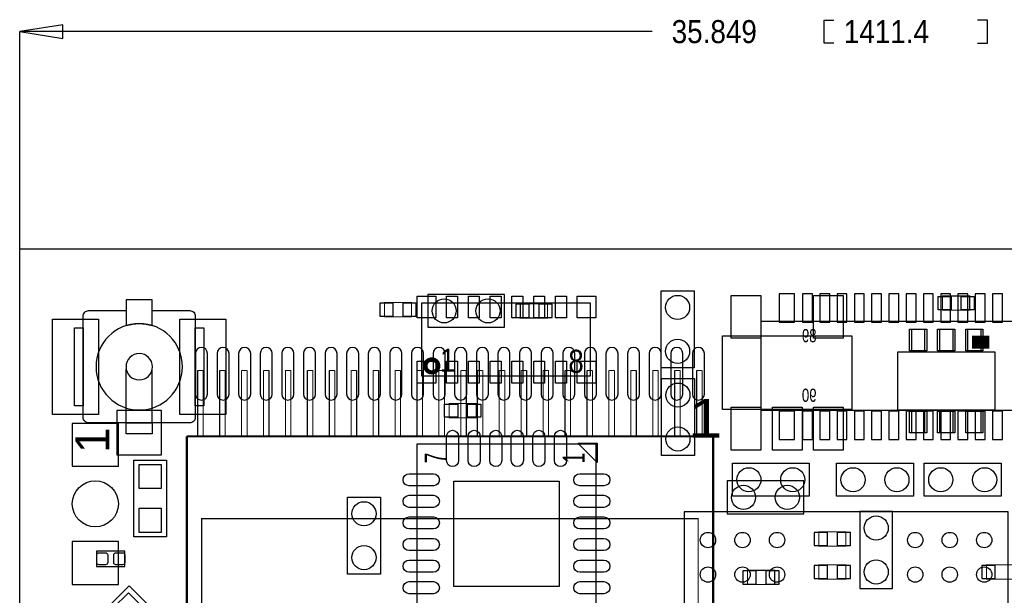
# Model space of a CAD drawing. Extents: x -3.1 to 61.1, y -5.4 to 30.3.
# Tile 2 of 4: x 0 to 22.8, y 17 to 30.3. Entities that reach past the tile are written whole.
import ezdxf

# ---------------------------------------------------------------- set-up
doc = ezdxf.new("R2010")
doc.units = 0
for name, color, linetype in [('BG_DIMENSION', 1, 'CONTINUOUS'), ('BG_OUTLINE', 2, 'CONTINUOUS'), ('PG_ASSEMBLY_BOTTOM', 3, 'CONTINUOUS'), ('PG_ASSEMBLY_TOP', 4, 'CONTINUOUS'), ('PIN_BOTTOM', 6, 'CONTINUOUS'), ('PIN_TOP', 5, 'CONTINUOUS')]:
    doc.layers.add(name, color=color, linetype=linetype)

msp = doc.modelspace()

# ---------------------------------------------------------------- linework, layer by layer
at = {"layer": 'BG_DIMENSION'}
msp.add_lwpolyline([(0.999998, 30.217618), (0, 30.061662), (0.999998, 29.905706)], close=True, dxfattribs=at)
for points in [[(18.861532, 29.794962), (18.632932, 29.794962), (18.632932, 30.328362), (18.861532, 30.328362)], [(22.188932, 29.794962), (22.417532, 29.794962), (22.417532, 30.328362), (22.188932, 30.328362)], [(14.651482, 30.061662), (0, 30.061662)], [(0, 25.031954), (0, 30.061662)]]:
    msp.add_lwpolyline(points, dxfattribs=at)
at = {"layer": 'BG_OUTLINE'}
msp.add_lwpolyline([(0, 0), (0, 25.031954), (50.031904, 25.031954), (50.031904, 0)], close=True, dxfattribs=at)
at = {"layer": 'PG_ASSEMBLY_BOTTOM'}
for points in [[(9.451594, 23.214584), (11.229594, 23.214584), (11.229594, 23.976584), (9.451594, 23.976584)], [(36.875974, 21.294852), (36.875974, 23.352252), (17.165574, 23.352252), (17.165574, 21.294852)], [(16.385794, 18.896584), (18.163794, 18.896584), (18.163794, 19.658584), (16.385794, 19.658584)], [(19.459194, 18.947384), (19.459194, 17.169384), (20.221194, 17.169384), (20.221194, 18.947384)]]:
    msp.add_lwpolyline(points, close=True, dxfattribs=at)
at = {"layer": 'PG_ASSEMBLY_BOTTOM', "const_width": 0.0254}
for points in [[(8.44804, 23.4569), (9.07796, 23.4569), (9.07796, 23.7871), (8.44804, 23.7871)], [(11.59764, 23.4315), (12.22756, 23.4315), (12.22756, 23.7617), (11.59764, 23.7617)], [(15.715742, 5.78358), (15.715742, 18.783808), (4.215638, 18.783808), (4.215638, 5.78358)], [(18.509234, 18.147284), (19.139154, 18.147284), (19.139154, 18.477484), (18.509234, 18.477484)], [(16.858234, 17.258284), (17.488154, 17.258284), (17.488154, 17.588484), (16.858234, 17.588484)], [(19.139154, 17.715484), (18.509234, 17.715484), (18.509234, 17.385284), (19.139154, 17.385284)], [(22.395434, 17.385284), (23.025354, 17.385284), (23.025354, 17.715484), (22.395434, 17.715484)]]:
    msp.add_lwpolyline(points, close=True, dxfattribs=at)
at = {"layer": 'PG_ASSEMBLY_BOTTOM'}
for points, const_width in [([(4.12369, 20.691094), (4.12369, 22.215094)], 0.0254), ([(4.12369, 22.215094), (4.25069, 22.215094)], 0.0254), ([(4.25069, 22.215094), (4.25069, 20.691094)], 0.0254), ([(4.63169, 20.691094), (4.63169, 22.215094)], 0.0254), ([(4.63169, 22.215094), (4.75869, 22.215094)], 0.0254), ([(4.75869, 22.215094), (4.75869, 20.691094)], 0.0254), ([(5.13969, 20.691094), (5.13969, 22.215094)], 0.0254), ([(5.13969, 22.215094), (5.26669, 22.215094)], 0.0254), ([(5.26669, 22.215094), (5.26669, 20.691094)], 0.0254), ([(5.64769, 20.691094), (5.64769, 22.215094)], 0.0254), ([(5.64769, 22.215094), (5.77469, 22.215094)], 0.0254), ([(5.77469, 22.215094), (5.77469, 20.691094)], 0.0254), ([(6.15569, 20.691094), (6.15569, 22.215094)], 0.0254), ([(6.15569, 22.215094), (6.28269, 22.215094)], 0.0254), ([(6.28269, 22.215094), (6.28269, 20.691094)], 0.0254), ([(6.66369, 20.691094), (6.66369, 22.215094)], 0.0254), ([(6.66369, 22.215094), (6.79069, 22.215094)], 0.0254), ([(6.79069, 22.215094), (6.79069, 20.691094)], 0.0254), ([(7.17169, 20.691094), (7.17169, 22.215094)], 0.0254), ([(7.17169, 22.215094), (7.29869, 22.215094)], 0.0254), ([(7.29869, 22.215094), (7.29869, 20.691094)], 0.0254), ([(7.67969, 20.691094), (7.67969, 22.215094)], 0.0254), ([(7.67969, 22.215094), (7.80669, 22.215094)], 0.0254), ([(7.80669, 22.215094), (7.80669, 20.691094)], 0.0254), ([(8.18769, 20.691094), (8.18769, 22.215094)], 0.0254), ([(8.18769, 22.215094), (8.31469, 22.215094)], 0.0254), ([(8.31469, 22.215094), (8.31469, 20.691094)], 0.0254), ([(8.69569, 20.691094), (8.69569, 22.215094)], 0.0254), ([(8.69569, 22.215094), (8.82269, 22.215094)], 0.0254), ([(8.82269, 22.215094), (8.82269, 20.691094)], 0.0254), ([(9.20369, 20.691094), (9.20369, 22.215094)], 0.0254), ([(9.20369, 22.215094), (9.33069, 22.215094)], 0.0254), ([(9.33069, 22.215094), (9.33069, 20.691094)], 0.0254), ([(9.71169, 20.691094), (9.71169, 22.215094)], 0.0254), ([(9.71169, 22.215094), (9.83869, 22.215094)], 0.0254), ([(9.83869, 22.215094), (9.83869, 20.691094)], 0.0254), ([(10.21969, 20.691094), (10.21969, 22.215094)], 0.0254), ([(10.21969, 22.215094), (10.34669, 22.215094)], 0.0254), ([(10.34669, 22.215094), (10.34669, 20.691094)], 0.0254), ([(10.60069, 20.691094), (10.60069, 22.215094)], 0.0254), ([(10.60069, 22.215094), (10.72769, 22.215094)], 0.0254), ([(10.72769, 22.215094), (10.72769, 20.691094)], 0.0254), ([(11.10869, 20.691094), (11.10869, 22.215094)], 0.0254), ([(11.10869, 22.215094), (11.23569, 22.215094)], 0.0254), ([(11.23569, 22.215094), (11.23569, 20.691094)], 0.0254), ([(11.61669, 20.691094), (11.61669, 22.215094)], 0.0254), ([(11.61669, 22.215094), (11.74369, 22.215094)], 0.0254), ([(11.74369, 22.215094), (11.74369, 20.691094)], 0.0254), ([(12.12469, 20.691094), (12.12469, 22.215094)], 0.0254), ([(12.12469, 22.215094), (12.25169, 22.215094)], 0.0254), ([(12.25169, 22.215094), (12.25169, 20.691094)], 0.0254), ([(12.63269, 20.691094), (12.63269, 22.215094)], 0.0254), ([(12.63269, 22.215094), (12.75969, 22.215094)], 0.0254), ([(12.75969, 22.215094), (12.75969, 20.691094)], 0.0254), ([(13.14069, 20.691094), (13.14069, 22.215094)], 0.0254), ([(13.14069, 22.215094), (13.26769, 22.215094)], 0.0254), ([(13.26769, 22.215094), (13.26769, 20.691094)], 0.0254), ([(13.64869, 20.691094), (13.64869, 22.215094)], 0.0254), ([(13.64869, 22.215094), (13.77569, 22.215094)], 0.0254), ([(13.77569, 22.215094), (13.77569, 20.691094)], 0.0254), ([(14.15669, 20.691094), (14.15669, 22.215094)], 0.0254), ([(14.15669, 22.215094), (14.28369, 22.215094)], 0.0254), ([(14.28369, 22.215094), (14.28369, 20.691094)], 0.0254), ([(14.66469, 20.691094), (14.66469, 22.215094)], 0.0254), ([(14.66469, 22.215094), (14.79169, 22.215094)], 0.0254), ([(14.79169, 22.215094), (14.79169, 20.691094)], 0.0254), ([(15.17269, 20.691094), (15.17269, 22.215094)], 0.0254), ([(15.17269, 22.215094), (15.29969, 22.215094)], 0.0254), ([(15.29969, 22.215094), (15.29969, 20.691094)], 0.0254), ([(15.68069, 20.691094), (15.68069, 22.215094)], 0.0254), ([(15.68069, 22.215094), (15.80769, 22.215094)], 0.0254), ([(15.80769, 22.215094), (15.80769, 20.691094)], 0.0254), ([(16.06169, 20.691094), (3.86969, 20.691094)], 0.0508), ([(3.86969, 20.691094), (3.86969, 3.876294)], 0.0508), ([(16.06169, 3.876294), (16.06169, 20.691094)], 0.0508)]:
    msp.add_lwpolyline(points, dxfattribs=dict(at, const_width=const_width))
at = {"layer": 'PG_ASSEMBLY_TOP'}
for points in [[(14.859, 22.278594), (14.859, 24.056594), (15.621, 24.056594), (15.621, 22.278594)], [(9.315704, 22.08022), (9.315704, 23.78202), (13.217144, 23.78202), (13.217144, 22.08022)], [(1.27, 21.3995), (1.27, 23.2029), (1.468628, 23.2029), (1.468628, 21.3995)], [(4.068572, 21.3995), (4.068572, 23.2029), (4.2672, 23.2029), (4.2672, 21.3995)], [(20.962874, 23.170896), (20.962874, 22.671024), (20.6629, 22.671024), (20.6629, 23.170896)], [(21.613114, 23.170896), (21.613114, 22.671024), (21.312886, 22.671024), (21.312886, 23.170896)], [(22.2631, 23.170896), (22.2631, 22.671024), (21.963126, 22.671024), (21.963126, 23.170896)], [(16.2814, 23.01494), (19.2786, 23.01494), (19.2786, 21.31314), (16.2814, 21.31314)], [(22.587966, 22.645878), (22.587966, 21.296122), (20.338034, 21.296122), (20.338034, 22.645878)], [(15.628366, 22.026118), (15.628366, 20.248118), (14.866366, 20.248118), (14.866366, 22.026118)], [(20.962874, 21.270976), (20.962874, 20.771104), (20.6629, 20.771104), (20.6629, 21.270976)], [(21.613114, 21.270976), (21.613114, 20.771104), (21.312886, 20.771104), (21.312886, 21.270976)], [(22.2631, 21.270976), (22.2631, 20.771104), (21.963126, 20.771104), (21.963126, 21.270976)], [(2.468626, 20.7518), (2.468626, 21.001228), (3.068574, 21.001228), (3.068574, 20.7518)], [(12.927584, 20.535392), (13.377672, 20.535392), (13.377672, 20.085304)], [(9.202674, 20.510246), (9.202674, 16.360394), (13.352526, 16.360394), (13.352526, 20.510246)], [(3.4036, 20.1422), (3.4036, 18.3642), (2.6416, 18.3642), (2.6416, 20.1422)], [(18.288, 19.304), (16.51, 19.304), (16.51, 20.066), (18.288, 20.066)], [(20.701, 19.304), (18.923, 19.304), (18.923, 20.066), (20.701, 20.066)], [(20.955, 20.066), (22.733, 20.066), (22.733, 19.304), (20.955, 19.304)], [(8.3566, 19.2786), (8.3566, 17.5006), (7.5946, 17.5006), (7.5946, 19.2786)], [(22.893782, 18.939256), (15.39367, 18.939256), (15.39367, 5.639308), (22.893782, 5.639308)], [(2.4384, 18.034), (1.778, 18.034), (1.778, 17.6784), (2.4384, 17.6784)], [(2.53619, 17.230598), (3.79349, 15.973298), (3.254502, 15.43431), (1.997202, 16.69161)]]:
    msp.add_lwpolyline(points, close=True, dxfattribs=at)
at = {"layer": 'PG_ASSEMBLY_TOP', "const_width": 0.0254}
for points in [[(21.37664, 23.9395), (22.00656, 23.9395), (22.00656, 23.6093), (21.37664, 23.6093)], [(10.57656, 21.1201), (9.94664, 21.1201), (9.94664, 21.4503), (10.57656, 21.4503)]]:
    msp.add_lwpolyline(points, close=True, dxfattribs=at)
at = {"layer": 'PG_ASSEMBLY_TOP'}
for points in [[(3.068574, 23.25497), (3.068574, 23.8506), (2.468626, 23.8506), (2.468626, 23.25497, -0.076601), (2.7686, 23.301198, -0.076974)], [(3.768598, 22.3012, 1), (1.768602, 22.3012, 1)], [(3.0734, 22.3012, 1), (2.4638, 22.3012, 1)]]:
    msp.add_lwpolyline(points, format="xyb", close=True, dxfattribs=at)
msp.add_lwpolyline([(3.068574, 23.601172), (3.941572, 23.601172, -0.414214), (4.068572, 23.474172), (4.068572, 21.128228, -0.414214), (3.941572, 21.001228), (1.595628, 21.001228, -0.414214), (1.468628, 21.128228), (1.468628, 23.474172, -0.414214), (1.595628, 23.601172)], format="xyb", dxfattribs=at)
for points in [[(1.595628, 23.601172), (2.468626, 23.601172)], [(2.468626, 21.001228), (2.468626, 22.247098)], [(3.068574, 21.001228), (3.068574, 22.247098)]]:
    msp.add_lwpolyline(points, dxfattribs=at)
at = {"layer": 'PG_ASSEMBLY_TOP', "const_width": 0.299974}
msp.add_lwpolyline([(22.062948, 22.870922), (22.462998, 22.870922)], dxfattribs=at)
at = {"layer": 'PG_ASSEMBLY_TOP', "const_width": 0.09906}
msp.add_lwpolyline([(9.695942, 22.321012, 1), (9.396906, 22.321228, 1)], format="xyb", close=True, dxfattribs=at)
at = {"layer": 'PIN_BOTTOM'}
for points in [[(17.95145, 23.332694), (17.95145, 23.993094), (17.59585, 23.993094), (17.59585, 23.332694)], [(18.36293, 23.332694), (18.36293, 23.993094), (18.13433, 23.993094), (18.13433, 23.332694)], [(18.76298, 23.332694), (18.76298, 23.993094), (18.53438, 23.993094), (18.53438, 23.332694)], [(19.16303, 23.332694), (19.16303, 23.993094), (18.93443, 23.993094), (18.93443, 23.332694)], [(19.56308, 23.332694), (19.56308, 23.993094), (19.33448, 23.993094), (19.33448, 23.332694)], [(19.96313, 23.332694), (19.96313, 23.993094), (19.73453, 23.993094), (19.73453, 23.332694)], [(20.362926, 23.332694), (20.362926, 23.993094), (20.134326, 23.993094), (20.134326, 23.332694)], [(20.762976, 23.332694), (20.762976, 23.993094), (20.534376, 23.993094), (20.534376, 23.332694)], [(21.163026, 23.332694), (21.163026, 23.993094), (20.934426, 23.993094), (20.934426, 23.332694)], [(21.563076, 23.332694), (21.563076, 23.993094), (21.334476, 23.993094), (21.334476, 23.332694)], [(21.963126, 23.332694), (21.963126, 23.993094), (21.734526, 23.993094), (21.734526, 23.332694)], [(22.362922, 23.332694), (22.362922, 23.993094), (22.134322, 23.993094), (22.134322, 23.332694)], [(22.762972, 23.332694), (22.762972, 23.993094), (22.534372, 23.993094), (22.534372, 23.332694)], [(8.343646, 23.7744), (8.343646, 23.4696), (8.648446, 23.4696), (8.648446, 23.7744)], [(8.877554, 23.7744), (8.877554, 23.4696), (9.182354, 23.4696), (9.182354, 23.7744)], [(11.493246, 23.749), (11.493246, 23.4442), (11.798046, 23.4442), (11.798046, 23.749)], [(12.027154, 23.749), (12.027154, 23.4442), (12.331954, 23.4442), (12.331954, 23.749)], [(17.95145, 20.61337), (17.95145, 21.27377), (17.59585, 21.27377), (17.59585, 20.61337)], [(18.36293, 20.61337), (18.36293, 21.27377), (18.13433, 21.27377), (18.13433, 20.61337)], [(18.76298, 20.61337), (18.76298, 21.27377), (18.53438, 21.27377), (18.53438, 20.61337)], [(19.16303, 20.61337), (19.16303, 21.27377), (18.93443, 21.27377), (18.93443, 20.61337)], [(19.56308, 20.61337), (19.56308, 21.27377), (19.33448, 21.27377), (19.33448, 20.61337)], [(19.96313, 20.61337), (19.96313, 21.27377), (19.73453, 21.27377), (19.73453, 20.61337)], [(20.362926, 20.61337), (20.362926, 21.27377), (20.134326, 21.27377), (20.134326, 20.61337)], [(20.762976, 20.61337), (20.762976, 21.27377), (20.534376, 21.27377), (20.534376, 20.61337)], [(21.163026, 20.61337), (21.163026, 21.27377), (20.934426, 21.27377), (20.934426, 20.61337)], [(21.563076, 20.61337), (21.563076, 21.27377), (21.334476, 21.27377), (21.334476, 20.61337)], [(21.963126, 20.61337), (21.963126, 21.27377), (21.734526, 21.27377), (21.734526, 20.61337)], [(22.362922, 20.61337), (22.362922, 21.27377), (22.134322, 21.27377), (22.134322, 20.61337)], [(22.762972, 20.61337), (22.762972, 21.27377), (22.534372, 21.27377), (22.534372, 20.61337)], [(2.286, 19.99869), (2.286, 20.98929), (1.2192, 20.98929), (1.2192, 19.99869)], [(2.286, 17.26311), (2.286, 18.25371), (1.2192, 18.25371), (1.2192, 17.26311)], [(18.40484, 18.464784), (18.40484, 18.159984), (18.70964, 18.159984), (18.70964, 18.464784)], [(18.938748, 18.464784), (18.938748, 18.159984), (19.243548, 18.159984), (19.243548, 18.464784)], [(16.75384, 17.575784), (16.75384, 17.270984), (17.05864, 17.270984), (17.05864, 17.575784)], [(17.287748, 17.575784), (17.287748, 17.270984), (17.592548, 17.270984), (17.592548, 17.575784)], [(18.70964, 17.397984), (18.70964, 17.702784), (18.40484, 17.702784), (18.40484, 17.397984)], [(19.243548, 17.397984), (19.243548, 17.702784), (18.938748, 17.702784), (18.938748, 17.397984)], [(22.29104, 17.702784), (22.29104, 17.397984), (22.59584, 17.397984), (22.59584, 17.702784)]]:
    msp.add_lwpolyline(points, close=True, dxfattribs=at)
for points in [[(4.07035, 22.608794), (4.07035, 21.668994, 1), (4.34975, 21.668994), (4.34975, 22.608794, 1)], [(4.57073, 22.608794), (4.57073, 21.668994, 1), (4.85013, 21.668994), (4.85013, 22.608794, 1)], [(5.07111, 22.608794), (5.07111, 21.668994, 1), (5.35051, 21.668994), (5.35051, 22.608794, 1)], [(5.57149, 22.608794), (5.57149, 21.668994, 1), (5.85089, 21.668994), (5.85089, 22.608794, 1)], [(6.07187, 22.608794), (6.07187, 21.668994, 1), (6.35127, 21.668994), (6.35127, 22.608794, 1)], [(6.57225, 22.608794), (6.57225, 21.668994, 1), (6.85165, 21.668994), (6.85165, 22.608794, 1)], [(7.07263, 22.608794), (7.07263, 21.668994, 1), (7.35203, 21.668994), (7.35203, 22.608794, 1)], [(7.57301, 22.608794), (7.57301, 21.668994, 1), (7.85241, 21.668994), (7.85241, 22.608794, 1)], [(8.07593, 22.608794), (8.07593, 21.668994, 1), (8.35533, 21.668994), (8.35533, 22.608794, 1)], [(8.57377, 22.608794), (8.57377, 21.668994, 1), (8.85317, 21.668994), (8.85317, 22.608794, 1)], [(9.07415, 22.608794), (9.07415, 21.668994, 1), (9.35355, 21.668994), (9.35355, 22.608794, 1)], [(9.57707, 22.608794), (9.57707, 21.668994, 1), (9.85647, 21.668994), (9.85647, 22.608794, 1)], [(10.07491, 22.608794), (10.07491, 21.668994, 1), (10.35431, 21.668994), (10.35431, 22.608794, 1)], [(10.57783, 22.608794), (10.57783, 21.668994, 1), (10.85723, 21.668994), (10.85723, 22.608794, 1)], [(11.07821, 22.608794), (11.07821, 21.668994, 1), (11.35761, 21.668994), (11.35761, 22.608794, 1)], [(11.57605, 22.608794), (11.57605, 21.668994, 1), (11.85545, 21.668994), (11.85545, 22.608794, 1)], [(12.07897, 22.608794), (12.07897, 21.668994, 1), (12.35837, 21.668994), (12.35837, 22.608794, 1)], [(12.57935, 22.608794), (12.57935, 21.668994, 1), (12.85875, 21.668994), (12.85875, 22.608794, 1)], [(13.07973, 22.608794), (13.07973, 21.668994, 1), (13.35913, 21.668994), (13.35913, 22.608794, 1)], [(13.58011, 22.608794), (13.58011, 21.668994, 1), (13.85951, 21.668994), (13.85951, 22.608794, 1)], [(14.08049, 22.608794), (14.08049, 21.668994, 1), (14.35989, 21.668994), (14.35989, 22.608794, 1)], [(14.58087, 22.608794), (14.58087, 21.668994, 1), (14.86027, 21.668994), (14.86027, 22.608794, 1)], [(15.08125, 22.608794), (15.08125, 21.668994, 1), (15.36065, 21.668994), (15.36065, 22.608794, 1)], [(15.58163, 22.608794), (15.58163, 21.668994, 1), (15.86103, 21.668994), (15.86103, 22.608794, 1)]]:
    msp.add_lwpolyline(points, format="xyb", close=True, dxfattribs=at)
for centre, radius in [((9.832594, 23.595584), 0.2794), ((10.848594, 23.595584), 0.2794), ((1.7526, 19.1262), 0.5334), ((16.766794, 19.277584), 0.2794), ((17.782794, 19.277584), 0.2794), ((19.840194, 18.566384), 0.2794), ((19.840194, 17.550384), 0.2794)]:
    msp.add_circle(centre, radius, dxfattribs=at)
at = {"layer": 'PIN_TOP'}
for points in [[(17.1704, 22.96414), (16.4846, 22.96414), (16.4846, 23.95474), (17.1704, 23.95474)], [(19.0754, 22.96414), (18.3896, 22.96414), (18.3896, 23.95474), (19.0754, 23.95474)], [(9.206484, 23.4315), (9.206484, 23.9395), (9.638284, 23.9395), (9.638284, 23.4315)], [(9.889744, 23.4315), (9.889744, 23.9395), (10.143744, 23.9395), (10.143744, 23.4315)], [(10.392664, 23.4315), (10.392664, 23.9395), (10.646664, 23.9395), (10.646664, 23.4315)], [(10.898124, 23.4315), (10.898124, 23.9395), (11.152124, 23.9395), (11.152124, 23.4315)], [(11.401044, 23.4315), (11.401044, 23.9395), (11.655044, 23.9395), (11.655044, 23.4315)], [(11.906504, 23.4315), (11.906504, 23.9395), (12.160504, 23.9395), (12.160504, 23.4315)], [(12.409424, 23.4315), (12.409424, 23.9395), (12.663424, 23.9395), (12.663424, 23.4315)], [(12.914884, 23.4315), (12.914884, 23.9395), (13.346684, 23.9395), (13.346684, 23.4315)], [(21.272246, 23.622), (21.272246, 23.9268), (21.577046, 23.9268), (21.577046, 23.622)], [(21.806154, 23.622), (21.806154, 23.9268), (22.110954, 23.9268), (22.110954, 23.622)], [(0.760222, 21.1963), (0.760222, 23.4061), (1.827022, 23.4061), (1.827022, 21.1963)], [(3.710178, 21.1963), (3.710178, 23.4061), (4.776978, 23.4061), (4.776978, 21.1963)], [(21.013039, 23.171023), (21.013039, 22.670897), (20.612989, 22.670897), (20.612989, 23.171023)], [(21.663025, 23.171023), (21.663025, 22.670897), (21.262975, 22.670897), (21.262975, 23.171023)], [(22.313011, 23.171023), (22.313011, 22.670897), (21.912961, 22.670897), (21.912961, 23.171023)], [(9.638284, 22.43074), (9.638284, 21.92274), (9.206484, 21.92274), (9.206484, 22.43074)], [(9.889744, 21.92274), (9.889744, 22.43074), (10.143744, 22.43074), (10.143744, 21.92274)], [(10.392664, 21.92274), (10.392664, 22.43074), (10.646664, 22.43074), (10.646664, 21.92274)], [(10.898124, 21.92274), (10.898124, 22.43074), (11.152124, 22.43074), (11.152124, 21.92274)], [(11.401044, 21.92274), (11.401044, 22.43074), (11.655044, 22.43074), (11.655044, 21.92274)], [(11.906504, 21.92274), (11.906504, 22.43074), (12.160504, 22.43074), (12.160504, 21.92274)], [(12.409424, 21.92274), (12.409424, 22.43074), (12.663424, 22.43074), (12.663424, 21.92274)], [(13.346684, 22.43074), (13.346684, 21.92274), (12.914884, 21.92274), (12.914884, 22.43074)], [(2.2606, 20.255484), (2.2606, 21.296884), (3.2766, 21.296884), (3.2766, 20.255484)], [(10.147046, 21.4376), (10.147046, 21.1328), (9.842246, 21.1328), (9.842246, 21.4376)], [(10.680954, 21.4376), (10.680954, 21.1328), (10.376154, 21.1328), (10.376154, 21.4376)], [(17.1704, 20.37334), (16.4846, 20.37334), (16.4846, 21.36394), (17.1704, 21.36394)], [(18.1229, 20.37334), (17.4371, 20.37334), (17.4371, 21.36394), (18.1229, 21.36394)], [(19.0754, 20.37334), (18.3896, 20.37334), (18.3896, 21.36394), (19.0754, 21.36394)], [(21.013039, 21.271103), (21.013039, 20.770977), (20.612989, 20.770977), (20.612989, 21.271103)], [(21.663025, 21.271103), (21.663025, 20.770977), (21.262975, 20.770977), (21.262975, 21.271103)], [(22.313011, 21.271103), (22.313011, 20.770977), (21.912961, 20.770977), (21.912961, 21.271103)], [(3.2766, 19.4818), (2.7686, 19.4818), (2.7686, 20.0406), (3.2766, 20.0406)], [(10.0584, 19.65452), (12.4968, 19.65452), (12.4968, 17.21612), (10.0584, 17.21612)], [(3.2766, 18.4658), (2.7686, 18.4658), (2.7686, 19.0246), (3.2766, 19.0246)], [(2.913361, 16.673649), (2.554151, 16.314439), (2.159019, 16.709571), (2.518229, 17.068781)]]:
    msp.add_lwpolyline(points, close=True, dxfattribs=at)
for points in [[(9.887966, 20.131024), (9.887966, 20.689824, -1), (10.167366, 20.689824), (10.167366, 20.131024, -1)], [(10.387838, 20.131024), (10.387838, 20.689824, -1), (10.667238, 20.689824), (10.667238, 20.131024, -1)], [(10.887964, 20.131024), (10.887964, 20.689824, -1), (11.167364, 20.689824), (11.167364, 20.131024, -1)], [(11.387836, 20.131024), (11.387836, 20.689824, -1), (11.667236, 20.689824), (11.667236, 20.131024, -1)], [(11.887962, 20.131024), (11.887962, 20.689824, -1), (12.167362, 20.689824), (12.167362, 20.131024, -1)], [(12.387834, 20.131024), (12.387834, 20.689824, -1), (12.667234, 20.689824), (12.667234, 20.131024, -1)], [(9.581896, 19.545554), (9.023096, 19.545554, -1), (9.023096, 19.824954), (9.581896, 19.824954, -1)], [(13.532104, 19.545554), (12.973304, 19.545554, -1), (12.973304, 19.824954), (13.532104, 19.824954, -1)], [(9.581896, 19.045682), (9.023096, 19.045682, -1), (9.023096, 19.325082), (9.581896, 19.325082, -1)], [(13.532104, 19.045682), (12.973304, 19.045682, -1), (12.973304, 19.325082), (13.532104, 19.325082, -1)], [(9.581896, 18.545556), (9.023096, 18.545556, -1), (9.023096, 18.824956), (9.581896, 18.824956, -1)], [(13.532104, 18.545556), (12.973304, 18.545556, -1), (12.973304, 18.824956), (13.532104, 18.824956, -1)], [(9.581896, 18.045684), (9.023096, 18.045684, -1), (9.023096, 18.325084), (9.581896, 18.325084, -1)], [(13.532104, 18.045684), (12.973304, 18.045684, -1), (12.973304, 18.325084), (13.532104, 18.325084, -1)], [(2.038096, 17.7673, -0.414214), (1.987296, 17.7165), (1.834896, 17.7165, -0.414214), (1.784096, 17.7673), (1.784096, 17.9451, -0.414214), (1.834896, 17.9959), (1.987296, 17.9959, -0.414214), (2.038096, 17.9451)], [(2.432304, 17.7673, -0.414214), (2.381504, 17.7165), (2.229104, 17.7165, -0.414214), (2.178304, 17.7673), (2.178304, 17.9451, -0.414214), (2.229104, 17.9959), (2.381504, 17.9959, -0.414214), (2.432304, 17.9451)], [(9.581896, 17.545558), (9.023096, 17.545558, -1), (9.023096, 17.824958), (9.581896, 17.824958, -1)], [(13.532104, 17.545558), (12.973304, 17.545558, -1), (12.973304, 17.824958), (13.532104, 17.824958, -1)], [(9.581896, 17.045686), (9.023096, 17.045686, -1), (9.023096, 17.325086), (9.581896, 17.325086, -1)], [(13.532104, 17.045686), (12.973304, 17.045686, -1), (12.973304, 17.325086), (13.532104, 17.325086, -1)]]:
    msp.add_lwpolyline(points, format="xyb", close=True, dxfattribs=at)
for centre, radius in [((15.24, 23.675594), 0.2794), ((15.24, 22.659594), 0.2794), ((15.247366, 21.645118), 0.2794), ((15.247366, 20.629118), 0.2794), ((16.891, 19.685), 0.2794), ((17.907, 19.685), 0.2794), ((19.304, 19.685), 0.2794), ((20.32, 19.685), 0.2794), ((21.336, 19.685), 0.2794), ((22.352, 19.685), 0.2794), ((7.9756, 18.8976), 0.2794), ((15.943834, 18.28927), 0.1778), ((16.74368, 18.28927), 0.1778), ((17.54378, 18.28927), 0.1778), ((20.743672, 18.28927), 0.1778), ((21.543772, 18.28927), 0.1778), ((22.343618, 18.28927), 0.1778), ((7.9756, 17.8816), 0.2794), ((15.943834, 17.48917), 0.1778), ((16.74368, 17.48917), 0.1778), ((17.54378, 17.48917), 0.1778), ((20.743672, 17.48917), 0.1778), ((21.543772, 17.48917), 0.1778), ((22.343618, 17.48917), 0.1778)]:
    msp.add_circle(centre, radius, dxfattribs=at)

# ---------------------------------------------------------------- texts
at = {"layer": 'BG_DIMENSION', "width": 0.904762}
for s, p in [('35.849', (15.102332, 29.794962)), ('1411.4', (19.090132, 29.794962))]:
    msp.add_text(s, height=0.5334, dxfattribs=at).set_placement(p)
at = {"layer": 'PG_ASSEMBLY_BOTTOM', "text_generation_flag": 2, "width": 0.75}
for s, p in [('89', (18.458942, 22.869906)), ('90', (18.458942, 21.48967))]:
    msp.add_text(s, height=0.3048, dxfattribs=at).set_placement(p)
at = {"layer": 'PG_ASSEMBLY_TOP'}
for s, height, width, p in [('1', 0.5334, 0.904762, (9.736074, 22.1869)), ('8', 0.5334, 0.904762, (12.707874, 22.1615)), ('1', 0.889, 1.2, (15.4813, 20.6629))]:
    msp.add_text(s, height=height, dxfattribs=dict(at, width=width)).set_placement(p)
msp.add_text('1', height=0.7874, rotation=90, dxfattribs=at).set_placement((2.07518, 20.3073))
at = {"layer": 'PG_ASSEMBLY_TOP', "width": 0.65}
for s, p in [('7', (9.888982, 20.066)), ('1', (13.089382, 20.066))]:
    msp.add_text(s, height=0.508, rotation=90, dxfattribs=at).set_placement(p)

doc.saveas('drawing.dxf')
